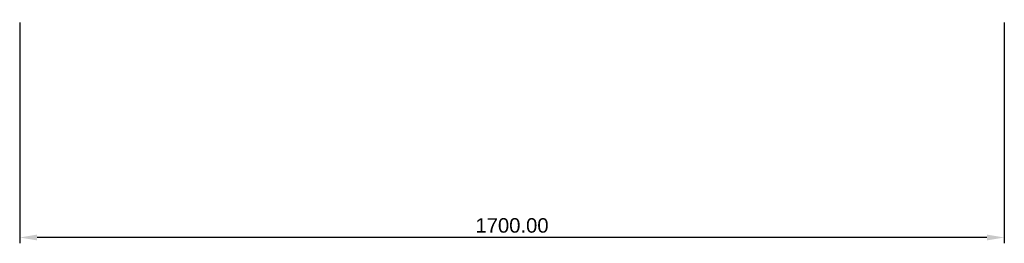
# Model space of a CAD drawing. Header units: millimetres. Extents: x -545 to 1155, y -874 to -488.
import ezdxf

# ---------------------------------------------------------------- set-up
doc = ezdxf.new("R2010")
doc.units = ezdxf.units.MM
doc.layers.add('Layer 01', color=7, linetype='Continuous', true_color=0x000000)
doc.styles.add('Default', font='arial.ttf')
doc.dimstyles.new('Default', dxfattribs={"dimscale": 10, "dimtxt": 2.5, "dimasz": 3, "dimexe": 1, "dimexo": 0.5, "dimgap": 0.8, "dimtad": 1, "dimtoh": 1, "dimzin": 1, "dimdsep": 46, "dimtxsty": 'Default', "dimcen": 2.5, "dimadec": 1, "dimazin": 1, "dimtfac": 1, "dimtdec": 4, "dimtix": 1, "dimtofl": 0, "dimtmove": 1, "dimatfit": 3, "dimfxl": 1, "dimtolj": 1, "dimtzin": 1, "dimarcsym": 0})

# ---------------------------------------------------------------- blocks, each defined once
blk = doc.blocks.new('*D1')
at = {"layer": 'Defpoints', "color": 0}
for p in [(-545.2, -488.2), (1154.8, -488.2), (-545.2, -864.2)]:
    blk.add_point(p, dxfattribs=at)
at = {"layer": 'Layer 01', "color": 0, "lineweight": -2}
for p, q in [((-545.2, -493.2), (-545.2, -874.2)), ((1154.8, -493.2), (1154.8, -874.2)), ((1124.8, -864.2), (-515.2, -864.2))]:
    blk.add_line(p, q, dxfattribs=at)
at = {"layer": 'Layer 01', "color": 0}
for points in [[(-515.2, -859.2), (-515.2, -869.2), (-545.2, -864.2)], [(1124.8, -869.2), (1124.8, -859.2), (1154.8, -864.2)]]:
    blk.add_solid(points, dxfattribs=at)
at = {"layer": 'Layer 01', "color": 0, "insert": (304.8, -843.5), "char_height": 25, "attachment_point": 5, "style": 'Default'}
blk.add_mtext('\\A1;1700.00', dxfattribs=at)

msp = doc.modelspace()

# ---------------------------------------------------------------- dimensions: what is measured, and where the dimension line sits
at = {"layer": 'Layer 01'}
dim = msp.add_linear_dim(base=(-545.215, -864.221, -0.375), p1=(1154.785, -488.221, -0.375), p2=(-545.215, -488.159, -0.375), dimstyle='Default', override={"dimscale": 10, "dimtxt": 2.5, "dimasz": 3, "dimexe": 1, "dimexo": 0.5, "dimgap": 0.8, "dimtad": 1, "dimtih": 0, "dimtoh": 0, "dimdec": 2, "dimlfac": 1, "dimzin": 1, "dimtxsty": 'Default', "dimsah": 0, "dimcen": 2.5, "dimadec": 1, "dimazin": 1, "dimtix": 0, "dimtmove": 0, "dimtzin": 1}, dxfattribs=at)
dim.commit()
dim.dimension.update_dxf_attribs({"geometry": '*D1', "text_midpoint": (304.785, -843.459, -0.375)})

doc.saveas('drawing.dxf')
